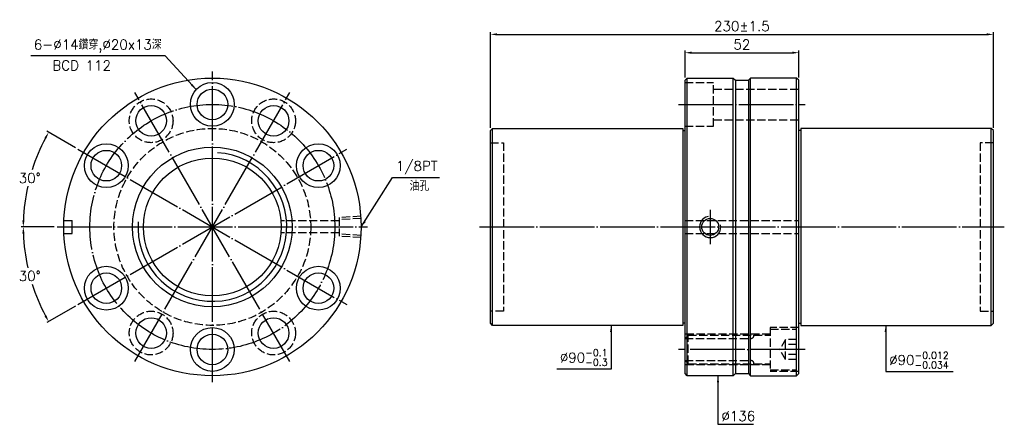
# Model space of a CAD drawing. Header units: millimetres. Extents: x 3296 to 3747, y -1240 to -1055.
import ezdxf

# ---------------------------------------------------------------- set-up
doc = ezdxf.new("R2010")
doc.units = ezdxf.units.MM
doc.header["$LTSCALE"] = 1.25
doc.linetypes.add('CENTER', pattern=[22, 20, -1, 0, -1])
doc.linetypes.add('DASHED', pattern=[4, 3, -1])
for name, color, linetype in [('DDVIEW', 7, 'Continuous'), ('NT', 7, 'Continuous'), ('NT-DIM', 2, 'Continuous')]:
    doc.layers.add(name, color=color, linetype=linetype)
doc.styles.get("Standard").update_dxf_attribs({"font": 'simplex.shx', "bigfont": 'chineset.shx'})
doc.dimstyles.new('ISO-25', dxfattribs={"dimscale": 1.5, "dimtxt": 3, "dimasz": 2, "dimexe": 0.646, "dimexo": 0.862, "dimgap": 1, "dimtad": 1, "dimdec": 3, "dimdsep": 46, "dimtxsty": 'Standard', "dimcen": 1.5, "dimclrd": 256, "dimclre": 256, "dimclrt": 256, "dimazin": 2, "dimtfac": 1, "dimtdec": 3, "dimtmove": 0, "dimatfit": 3, "dimfxl": 0, "dimtolj": 1, "dimlwd": -1, "dimlwe": -1, "dimarcsym": 0})

# ---------------------------------------------------------------- blocks, each defined once
blk = doc.blocks.new('*D4')
at = {"layer": 'Defpoints', "color": 0}
for p in [(3741.66, -1061.53), (3511.66, -1105.53), (3741.66, -1105.53)]:
    blk.add_point(p, dxfattribs=at)
at = {"layer": 'NT-DIM'}
for p, q in [((3511.66, -1104.24), (3511.66, -1060.56)), ((3514.66, -1061.53), (3738.66, -1061.53)), ((3741.66, -1104.24), (3741.66, -1060.56))]:
    blk.add_line(p, q, dxfattribs=at)
for points in [[(3514.66, -1061.03), (3514.66, -1062.03), (3511.66, -1061.53)], [(3738.66, -1061.03), (3738.66, -1062.03), (3741.66, -1061.53)]]:
    blk.add_solid(points, dxfattribs=at)
at = {"layer": 'NT-DIM', "insert": (3626.66, -1057.78), "char_height": 4.5, "attachment_point": 5}
blk.add_mtext('\\A1;230%%P1.5', dxfattribs=at)
blk = doc.blocks.new('*D5')
at = {"layer": 'Defpoints', "color": 0}
for p in [(3652.66, -1069.91), (3600.66, -1082.53), (3652.66, -1082.53)]:
    blk.add_point(p, dxfattribs=at)
at = {"layer": 'NT-DIM'}
for p, q in [((3600.66, -1081.24), (3600.66, -1068.94)), ((3603.66, -1069.91), (3649.66, -1069.91)), ((3652.66, -1081.24), (3652.66, -1068.94))]:
    blk.add_line(p, q, dxfattribs=at)
for points in [[(3603.66, -1069.41), (3603.66, -1070.41), (3600.66, -1069.91)], [(3649.66, -1069.41), (3649.66, -1070.41), (3652.66, -1069.91)]]:
    blk.add_solid(points, dxfattribs=at)
at = {"layer": 'NT-DIM', "insert": (3626.66, -1066.16), "char_height": 4.5, "attachment_point": 5}
blk.add_mtext('\\A1;52', dxfattribs=at)
blk = doc.blocks.new('*D6')
at = {"layer": 'Defpoints', "color": 0}
for p in [(3323.01, -1114.03), (3303.24, -1119.96), (3313.49, -1149.53), (3455.49, -1149.53), (3445.98, -1185.03)]:
    blk.add_point(p, dxfattribs=at)
at = {"layer": 'NT-DIM'}
for p, q in [((3321.89, -1113.38), (3308.77, -1105.81)), ((3312.2, -1149.53), (3297.06, -1149.53))]:
    blk.add_line(p, q, dxfattribs=at)
for start, end in [(151.9881, 162.3971), (167.5694, 178.0119)]:
    blk.add_arc((3384.49, -1149.53), 86.46, start, end, dxfattribs=at)
for points in [[(3307.72, -1108.68), (3308.6, -1109.16), (3309.61, -1106.3)], [(3298.58, -1146.54), (3297.58, -1146.52), (3298.03, -1149.53)]]:
    blk.add_solid(points, dxfattribs=at)
at = {"layer": 'NT-DIM', "insert": (3300.98, -1127.15), "char_height": 4.5, "attachment_point": 5, "rotation": 1}
blk.add_mtext('\\A1;30°', dxfattribs=at)
blk = doc.blocks.new('*D7')
at = {"layer": 'Defpoints', "color": 0}
for p in [(3445.98, -1114.03), (3313.49, -1149.53), (3455.49, -1149.53), (3299.34, -1164.54), (3323.01, -1185.03)]:
    blk.add_point(p, dxfattribs=at)
at = {"layer": 'NT-DIM'}
for p, q in [((3312.2, -1149.53), (3297.06, -1149.53)), ((3321.89, -1185.68), (3308.77, -1193.25))]:
    blk.add_line(p, q, dxfattribs=at)
for start, end in [(181.9881, 192.4523), (197.5763, 208.0119)]:
    blk.add_arc((3384.49, -1149.53), 86.46, start, end, dxfattribs=at)
for points in [[(3297.58, -1152.54), (3298.58, -1152.52), (3298.03, -1149.53)], [(3308.6, -1189.89), (3307.72, -1190.38), (3309.61, -1192.76)]]:
    blk.add_solid(points, dxfattribs=at)
at = {"layer": 'NT-DIM', "insert": (3300.98, -1171.91), "char_height": 4.5, "attachment_point": 5, "rotation": 1}
blk.add_mtext('\\A1;30°', dxfattribs=at)

msp = doc.modelspace()

# ---------------------------------------------------------------- linework, layer by layer
at = {"layer": 'DDVIEW', "color": 3, "linetype": 'CENTER'}
for p, q in [((3384.494, -1220.529), (3384.494, -1078.529)), ((3419.994, -1211.0168), (3348.994, -1088.0412)), ((3348.994, -1211.0168), (3419.994, -1088.0412)), ((3323.0062, -1185.029), (3445.9818, -1114.029)), ((3323.0062, -1114.029), (3445.9818, -1185.029)), ((3313.494, -1149.529), (3455.494, -1149.529))]:
    msp.add_line(p, q, dxfattribs=at)
at = {"layer": 'DDVIEW'}
for p, q in [((3623.6562, -1082.529), (3629.6562, -1082.529)), ((3316.5602, -1146.529), (3320.4214, -1146.529)), ((3320.4214, -1152.529), (3320.4214, -1146.529)), ((3316.5602, -1152.529), (3320.4214, -1152.529)), ((3623.6562, -1216.529), (3629.6562, -1216.529))]:
    msp.add_line(p, q, dxfattribs=at)
at = {"layer": 'DDVIEW', "color": 1, "linetype": 'DASHED'}
for p, q in [((3442.494, -1146.779), (3415.8738, -1146.779)), ((3452.494, -1144.665), (3442.494, -1145.29)), ((3442.494, -1145.29), (3442.494, -1153.768)), ((3452.494, -1145.6378), (3442.494, -1146.2628)), ((3442.494, -1152.279), (3415.8738, -1152.279)), ((3452.494, -1153.4202), (3442.494, -1152.7952)), ((3452.494, -1154.393), (3442.494, -1153.768))]:
    msp.add_line(p, q, dxfattribs=at)
at = {"layer": 'DDVIEW'}
for centre, radius in [((3384.494, -1149.529), 68), ((3384.494, -1093.529), 10), ((3384.494, -1093.529), 7), ((3356.494, -1101.0315), 7), ((3412.494, -1101.0315), 7), ((3335.9966, -1121.529), 10), ((3432.9914, -1121.529), 10), ((3335.9966, -1121.529), 7), ((3384.494, -1149.529), 36.5), ((3432.9914, -1121.529), 7), ((3384.494, -1149.529), 31.5), ((3335.9966, -1177.529), 10), ((3335.9966, -1177.529), 7), ((3432.9914, -1177.529), 10), ((3432.9914, -1177.529), 7), ((3356.494, -1198.0264), 7), ((3412.494, -1198.0264), 7), ((3384.494, -1205.529), 10), ((3384.494, -1205.529), 7)]:
    msp.add_circle(centre, radius, dxfattribs=at)
at = {"layer": 'DDVIEW', "color": 3, "linetype": 'CENTER'}
msp.add_circle((3384.494, -1149.529), 56, dxfattribs=at)
at = {"layer": 'DDVIEW', "color": 1, "linetype": 'DASHED'}
for centre, radius in [((3356.494, -1101.0315), 10), ((3412.494, -1101.0315), 10), ((3384.494, -1149.529), 45), ((3356.494, -1198.0264), 10), ((3412.494, -1198.0264), 10)]:
    msp.add_circle(centre, radius, dxfattribs=at)
at = {"layer": 'DDVIEW', "color": 5}
msp.add_arc((3384.494, -1149.529), 34, 175.957661, 85.957661, dxfattribs=at)
at = {"layer": 'NT', "linetype": 'ByBlock'}
for p, q in [((3600.6562, -1082.529), (3601.6562, -1081.529)), ((3600.6562, -1216.529), (3600.6562, -1082.529)), ((3601.6562, -1081.529), (3622.6562, -1081.529)), ((3601.6562, -1217.529), (3601.6562, -1081.529)), ((3622.6562, -1081.529), (3623.6562, -1082.529)), ((3622.6562, -1217.529), (3622.6562, -1081.529)), ((3623.6562, -1082.529), (3623.6562, -1216.529)), ((3630.6562, -1081.529), (3629.6562, -1082.529)), ((3629.6562, -1082.529), (3629.6562, -1216.529)), ((3651.6562, -1081.529), (3630.6562, -1081.529)), ((3630.6562, -1217.529), (3630.6562, -1081.529)), ((3652.6562, -1082.529), (3651.6562, -1081.529)), ((3651.6562, -1217.529), (3651.6562, -1081.529)), ((3652.6562, -1216.529), (3652.6562, -1082.529)), ((3511.6562, -1105.529), (3512.6562, -1104.529)), ((3511.6562, -1193.529), (3511.6562, -1105.529)), ((3512.6562, -1104.529), (3599.6562, -1104.529)), ((3512.6562, -1194.529), (3512.6562, -1104.529)), ((3599.6562, -1104.529), (3599.6562, -1194.529)), ((3599.6562, -1105.529), (3600.6562, -1105.529)), ((3653.6562, -1105.529), (3652.6562, -1105.529)), ((3740.6562, -1104.529), (3653.6562, -1104.529)), ((3653.6562, -1104.529), (3653.6562, -1194.529)), ((3741.6562, -1105.529), (3740.6562, -1104.529)), ((3740.6562, -1194.529), (3740.6562, -1104.529)), ((3741.6562, -1193.529), (3741.6562, -1105.529)), ((3512.6562, -1194.529), (3511.6562, -1193.529)), ((3599.6562, -1194.529), (3512.6562, -1194.529)), ((3600.6562, -1193.529), (3599.6562, -1193.529)), ((3652.6562, -1193.529), (3653.6562, -1193.529)), ((3653.6562, -1194.529), (3740.6562, -1194.529)), ((3740.6562, -1194.529), (3741.6562, -1193.529)), ((3601.6562, -1217.529), (3600.6562, -1216.529)), ((3622.6562, -1217.529), (3601.6562, -1217.529)), ((3623.6562, -1216.529), (3622.6562, -1217.529)), ((3629.6562, -1216.529), (3630.6562, -1217.529)), ((3630.6562, -1217.529), (3651.6562, -1217.529)), ((3651.6562, -1217.529), (3652.6562, -1216.529))]:
    msp.add_line(p, q, dxfattribs=at)
at = {"layer": 'NT', "color": 1, "linetype": 'DASHED'}
for p, q in [((3600.6562, -1083.529), (3613.6562, -1083.529)), ((3613.6562, -1103.529), (3613.6562, -1083.529)), ((3613.6562, -1086.529), (3652.6562, -1086.529)), ((3613.6562, -1100.529), (3652.6562, -1100.529)), ((3600.6562, -1103.529), (3613.6562, -1103.529)), ((3511.6562, -1111.029), (3517.6562, -1111.029)), ((3517.6562, -1111.029), (3517.6562, -1188.029)), ((3741.6562, -1111.029), (3735.6562, -1111.029)), ((3735.6562, -1111.029), (3735.6562, -1188.029)), ((3600.6562, -1146.529), (3652.6562, -1146.529)), ((3600.6562, -1152.529), (3652.6562, -1152.529)), ((3517.6562, -1188.029), (3511.6562, -1188.029)), ((3735.6562, -1188.029), (3741.6562, -1188.029)), ((3652.6562, -1195.529), (3639.6562, -1195.529)), ((3639.6562, -1195.529), (3639.6562, -1215.529)), ((3639.6562, -1196.279), (3651.6562, -1196.279)), ((3651.6562, -1215.279), (3651.6562, -1196.779)), ((3639.6562, -1198.529), (3600.6562, -1198.529)), ((3602.1562, -1199.029), (3600.6562, -1200.529)), ((3600.6562, -1200.529), (3630.6562, -1200.529)), ((3602.1562, -1212.029), (3602.1562, -1199.029)), ((3602.1562, -1199.029), (3639.6562, -1199.029)), ((3630.6562, -1212.029), (3630.6562, -1199.029)), ((3646.6562, -1200.9102), (3643.9896, -1205.529)), ((3651.6562, -1200.9102), (3646.6562, -1200.9102)), ((3646.6562, -1210.1478), (3646.6562, -1200.9102)), ((3646.6562, -1210.1478), (3643.9896, -1205.529)), ((3651.6562, -1203.2196), (3646.6562, -1203.2196)), ((3602.1562, -1212.029), (3600.6562, -1210.529)), ((3600.6562, -1210.529), (3630.6562, -1210.529)), ((3651.6562, -1207.8384), (3646.6562, -1207.8384)), ((3651.6562, -1210.1478), (3646.6562, -1210.1478)), ((3639.6562, -1212.529), (3600.6562, -1212.529)), ((3602.1562, -1212.029), (3639.6562, -1212.029)), ((3639.6562, -1214.779), (3651.6562, -1214.779)), ((3652.6562, -1215.529), (3639.6562, -1215.529))]:
    msp.add_line(p, q, dxfattribs=at)
at = {"layer": 'NT', "color": 3, "linetype": 'CENTER'}
for p, q in [((3597.6562, -1093.529), (3655.6562, -1093.529)), ((3612.1562, -1141.665), (3612.1562, -1157.393)), ((3506.6562, -1149.529), (3746.6562, -1149.529)), ((3655.6562, -1205.529), (3597.6562, -1205.529))]:
    msp.add_line(p, q, dxfattribs=at)
at = {"layer": 'NT'}
msp.add_circle((3612.1562, -1149.529), 3.8912, dxfattribs=at)
at = {"layer": 'NT', "color": 5}
msp.add_arc((3612.1562, -1149.529), 4.864, 101.864163, 11.864163, dxfattribs=at)
at = {"layer": 'NT', "color": 1, "linetype": 'DASHED'}
for centre, start, end in [((3630.6562, -1199.029), 270, 0), ((3630.6562, -1212.029), 0, 90)]:
    msp.add_arc(centre, 1.5, start, end, dxfattribs=at)

# ---------------------------------------------------------------- texts
at = {"layer": 'NT-DIM', "char_height": 4.5}
for s, insert, attachment_point in [('\\A1;6-%%C14鑽穿,%%C20x13深', (3361.3044, -1069.8178), 9), ('BCD 112', (3338.1365, -1077.9835), 9), ('\\A1;\\A1;\\A1;1/8PT', (3468.4065, -1125.4128), 7), ('油孔', (3474.6884, -1133.0563), 7), ('\\A1;%%C90{\\H0.7x;\\S-0.1^ -0.3;}', (3565.2367, -1213.0184), 9), ('\\A1;%%C90{\\H0.7x;\\S-0.012^ -0.034;}', (3694.0097, -1214.1458), 7), ('\\A1;%%C136', (3617.3124, -1238.2183), 7)]:
    msp.add_mtext(s, dxfattribs=dict(at, insert=insert, attachment_point=attachment_point))

# ---------------------------------------------------------------- dimensions: what is measured, and where the dimension line sits
at = {"layer": 'NT-DIM'}
dim = msp.add_linear_dim(base=(3741.6562, -1061.5312), p1=(3511.6562, -1105.529), p2=(3741.6562, -1105.529), text='<>%%P1.5', dimstyle='ISO-25', dxfattribs=at)
dim.commit()
dim.dimension.update_dxf_attribs({"geometry": '*D4', "text_midpoint": (3626.6562, -1057.7812)})
dim = msp.add_linear_dim(base=(3652.6562, -1069.9098), p1=(3600.6562, -1082.529), p2=(3652.6562, -1082.529), dimstyle='ISO-25', dxfattribs=at)
dim.commit()
dim.dimension.update_dxf_attribs({"geometry": '*D5', "text_midpoint": (3626.6562, -1066.1598)})
for base, line1, picture, middle in [((3303.2443, -1119.9565), ((3323.0062, -1114.029), (3445.9818, -1185.029)), '*D6', (3300.9761, -1127.1504)), ((3299.3435, -1164.5433), ((3323.0062, -1185.029), (3445.9818, -1114.029)), '*D7', (3300.9761, -1171.9075))]:
    dim = msp.add_angular_dim_2l(base=base, line1=line1, line2=((3313.494, -1149.529), (3455.494, -1149.529)), dimstyle='ISO-25', dxfattribs=at)
    dim.commit()
    dim.dimension.update_dxf_attribs({"geometry": picture, "text_midpoint": middle, "text_rotation": 1})

# ---------------------------------------------------------------- leaders
at = {"layer": 'NT-DIM', "annotation_type": 0, "has_hookline": 1}
for points, hookline_direction, text_width in [([(3377.0984, -1086.7981), (3362.9044, -1071.3178), (3362.8044, -1071.3178)], 1, 59.7857), ([(3452.6039, -1149.529), (3466.8065, -1126.9128), (3466.9065, -1126.9128)], 0, 19.9286), ([(3566.8367, -1194.529), (3566.8367, -1214.5184), (3566.7367, -1214.5184)], 1, 23.1429), ([(3692.4097, -1194.529), (3692.4097, -1215.6458), (3692.5097, -1215.6458)], 0, 29.2929), ([(3615.7124, -1217.529), (3615.7124, -1239.7183), (3615.8124, -1239.7183)], 0, 14.5714)]:
    msp.add_leader(points, dimstyle='ISO-25', dxfattribs=dict(at, hookline_direction=hookline_direction, text_width=text_width))

doc.saveas('drawing.dxf')
